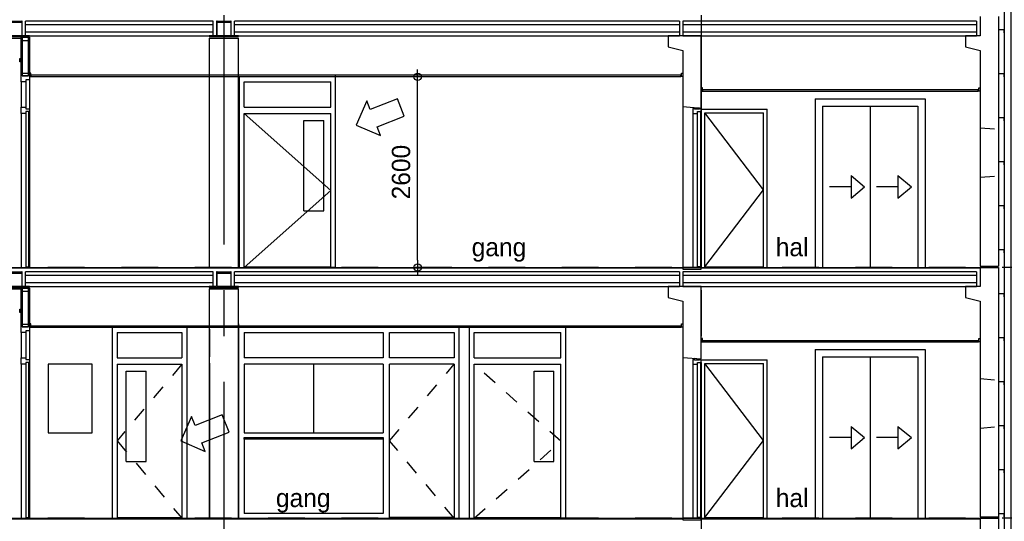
# Model space of a CAD drawing. Extents: x 0 to 140000, y 0 to 84100.
# Tile 55 of 105: x 41121 to 54535, y 22125 to 28965. Entities that reach past the tile are written whole.
import ezdxf
from ezdxf.enums import TextEntityAlignment as Align

# ---------------------------------------------------------------- set-up
doc = ezdxf.new("R2010")
doc.units = 0
doc.header["$LTSCALE"] = 100
doc.header["$MEASUREMENT"] = 0
doc.header["$PDMODE"] = 35
doc.header["$PDSIZE"] = 5
for name, pattern in [('B0201', [50, 31.25, -6.25, 6.25, -6.25]), ('DASHDOT', [1, 0.5, -0.25, 0, -0.25]), ('TEGELS', [4, 2, -2])]:
    doc.linetypes.add(name, pattern=pattern)
doc.layers.get('0').update_dxf_attribs({"linetype": 'CONTINUOUS'})
doc.layers.get('DEFPOINTS').update_dxf_attribs({"linetype": 'CONTINUOUS'})
for name, color, linetype in [('AA43----_ARCEER', 1, 'CONTINUOUS'), ('AL$0A---_WIJZIGINGEN', 2, 'CONTINUOUS'), ('AL$7A---_STRAMIEN', 42, 'B0201'), ('AL$8A---_HULPLIJNEN', 1, 'CONTINUOUS'), ('AL21FG2-_BAKSTEEN', 2, 'CONTINUOUS'), ('AL21K---_ISOLATIE', 1, 'CONTINUOUS'), ('AL21XI--_HOUT', 7, 'CONTINUOUS'), ('AL22G---_PREFABBETON', 3, 'CONTINUOUS'), ('AL22XJ9-_GIPSPLAAT', 7, 'CONTINUOUS'), ('AL23----_ARCEER', 3, 'CONTINUOUS'), ('AL23----_VLOEREN', 7, 'CONTINUOUS'), ('AL28----_KONSTRUKTIE', 3, 'CONTINUOUS'), ('AL28MH--_METAAL', 3, 'CONTINUOUS'), ('AL31----_BUITENKOZ', 7, 'CONTINUOUS'), ('AL32----_BINNENKOZ', 7, 'CONTINUOUS'), ('AL32----_BINNENKOZIJ', 7, 'CONTINUOUS'), ('AL42----_BINNENWANDA', 2, 'CONTINUOUS'), ('AL43----_VLOERAFW', 1, 'CONTINUOUS'), ('AL45----_PLAFONDAFW', 7, 'CONTINUOUS'), ('AM$1A---_ALGEMEEN', 1, 'CONTINUOUS'), ('AT$0A---_WIJZIGINGEN', 7, 'CONTINUOUS'), ('AT$1A---_ALGEMEEN', 7, 'CONTINUOUS')]:
    doc.layers.add(name, color=color, linetype=linetype)
doc.styles.add('00_10', font='B-GBP.shx', dxfattribs={"height": 12})
doc.styles.add('03_AT', font='B-GBP')
doc.styles.add('B-01', font='b-gbp')
doc.dimstyles.new('1732', dxfattribs={"dimscale": 100, "dimtxt": 2.5, "dimasz": 1, "dimexe": 0.18, "dimexo": 0.0625, "dimgap": 1, "dimtad": 1, "dimdec": 0, "dimzin": 0, "dimtxsty": 'B-01', "dimblk1": 'B-TOD', "dimblk2": 'B-TOD', "dimsah": 1, "dimcen": 1, "dimse1": 1, "dimse2": 1, "dimclrt": 2, "dimazin": 3, "dimtfac": 1, "dimtdec": 1, "dimtmove": 0, "dimatfit": 3, "dimtolj": 1, "dimtzin": 0})

# ---------------------------------------------------------------- blocks, each defined once
blk = doc.blocks.new('B-TOD')
for p, q in [((0, -2), (0, 2)), ((-1, 0), (1, 0))]:
    blk.add_line(p, q)
blk.add_circle((0, 0), 0.5)
blk = doc.blocks.new('*D73')
at = {"color": 0, "linetype": 'BYBLOCK'}
blk.add_line((46542, 25687), (46542, 28087), dxfattribs=at)
at = {"layer": 'DEFPOINTS', "color": 0, "linetype": 'BYBLOCK'}
for p in [(46151, 28187), (46542, 28187), (46179, 25587)]:
    blk.add_point(p, dxfattribs=at)
at = {"color": 0, "linetype": 'BYBLOCK', "xscale": 100, "yscale": 100, "zscale": 100}
for p, rotation in [((46542, 28187), 90), ((46542, 25587), 270)]:
    blk.add_blockref('B-TOD', p, dxfattribs=dict(at, rotation=rotation))
at = {"color": 2, "linetype": 'BYBLOCK', "insert": (46317, 26887), "char_height": 250, "attachment_point": 5, "rotation": 90, "style": 'B-01'}
blk.add_mtext('\\A1;2600', dxfattribs=at)
blk = doc.blocks.new('AS00S005')
at = {"layer": 'AL$0A---_WIJZIGINGEN'}
blk.add_lwpolyline([(0, 0), (-5.12, -5.12), (-5.12, -2.56), (-13.06, -2.56), (-13.06, 2.56), (-5.12, 2.56), (-5.12, 5.12)], close=True, dxfattribs=at)
at = {"layer": 'AT$0A---_WIJZIGINGEN', "color": 3, "style": '03_AT'}
blk.add_attdef('NUMMER', text='', height=3.5, dxfattribs=at).set_placement((-8.98, -0.06), align=Align.MIDDLE)

msp = doc.modelspace()

# ---------------------------------------------------------------- linework, layer by layer
for points in [[(41139.8, 28207.7), (41139.8, 28726.7), (41154.8, 28726.7), (41154.8, 28207.7)], [(41154.8, 28726.7), (41238.8, 28726.7), (41238.8, 28679), (41154.8, 28679)], [(41238.8, 28207.7), (41238.8, 28726.7), (41253.8, 28726.7), (41253.8, 28207.7)], [(41238.8, 28207.7), (41253.8, 28207.7), (41253.8, 28144.7), (41203.8, 28144.7), (41203.8, 28119.7), (41139.8, 28119.7), (41139.8, 28207.7), (41154.8, 28207.7), (41154.8, 28197.7), (41238.8, 28197.7)], [(41154.8, 28235.2), (41238.8, 28235.2), (41238.8, 28197.7), (41154.8, 28197.7)], [(41139.8, 24787.7), (41139.8, 25306.7), (41154.8, 25306.7), (41154.8, 24787.7)], [(41154.8, 25306.7), (41238.8, 25306.7), (41238.8, 25259), (41154.8, 25259)], [(41238.8, 24787.7), (41238.8, 25306.7), (41253.8, 25306.7), (41253.8, 24787.7)], [(41238.8, 24787.7), (41253.8, 24787.7), (41253.8, 24724.7), (41203.8, 24724.7), (41203.8, 24699.7), (41139.8, 24699.7), (41139.8, 24787.7), (41154.8, 24787.7), (41154.8, 24777.7), (41238.8, 24777.7)], [(41154.8, 24815.2), (41238.8, 24815.2), (41238.8, 24777.7), (41154.8, 24777.7)]]:
    msp.add_lwpolyline(points, close=True)
at = {"layer": 'AA43----_ARCEER'}
for p, q in [((50289.8, 27686.7), (50289.8, 25586.7)), ((50403.8, 27711.7), (50403.8, 25586.7)), ((50403.8, 24291.7), (50403.8, 22166.7)), ((50289.8, 24266.7), (50289.8, 22166.7))]:
    msp.add_line(p, q, dxfattribs=at)
at = {"layer": 'AL$7A---_STRAMIEN'}
for p, q in [((43903.8, 39027.2), (43903.8, 4182.5)), ((50403.8, 39027.2), (50403.8, 4132.5))]:
    msp.add_line(p, q, dxfattribs=at)
at = {"layer": 'AL$7A---_STRAMIEN', "color": 1, "linetype": 'DASHDOT', "ltscale": 10}
for p, q in [((57007.2, 25586.7), (32778.5, 25586.7)), ((57007.2, 22166.7), (32778.5, 22166.7))]:
    msp.add_line(p, q, dxfattribs=at)
at = {"layer": 'AL$8A---_HULPLIJNEN'}
for p, q in [((40853.8, 28714.7), (41139.8, 28714.7)), ((43704, 28714.7), (44103.8, 28714.7)), ((40853.8, 25294.7), (41139.8, 25294.7)), ((43704, 25294.7), (44103.8, 25294.7)), ((45124.7, 24266.7), (45124.7, 23333.7))]:
    msp.add_line(p, q, dxfattribs=at)
at = {"layer": 'AL$8A---_HULPLIJNEN', "linetype": 'TEGELS'}
for p, q in [((54203.8, 27491.9), (54453.8, 27471.7)), ((54203.8, 26817.5), (54453.8, 26837.7)), ((54203.8, 24071.9), (54453.8, 24051.7)), ((54203.8, 23397.5), (54453.8, 23417.7))]:
    msp.add_line(p, q, dxfattribs=at)
at = {"layer": 'AL$8A---_HULPLIJNEN'}
msp.add_lwpolyline([(41506.8, 23333.7), (42106.8, 23333.7), (42106.8, 24266.7), (41506.8, 24266.7)], close=True, dxfattribs=at)
at = {"layer": 'AL21FG2-_BAKSTEEN', "color": 1}
for p, q in [((51957.3, 27886.7), (51957.3, 25586.7)), ((51957.3, 27886.7), (53457.3, 27886.7)), ((52057.3, 27786.7), (52057.3, 25586.7)), ((52057.3, 27786.7), (53357.3, 27786.7)), ((52707.3, 27786.7), (52707.3, 25586.7)), ((53357.3, 27786.7), (53357.3, 25586.7)), ((53457.3, 27886.7), (53457.3, 25586.7)), ((52446.1, 26840.2), (52629.1, 26686.7)), ((52446.1, 26840.2), (52446.1, 26533.2)), ((53085.3, 26840.2), (53268.2, 26686.7)), ((53085.3, 26840.2), (53085.3, 26533.2)), ((52446.1, 26686.7), (52153.6, 26686.7)), ((52446.1, 26533.2), (52629.1, 26686.7)), ((53085.3, 26686.7), (52792.8, 26686.7)), ((53085.3, 26533.2), (53268.2, 26686.7)), ((51957.3, 24466.7), (51957.3, 22166.7)), ((51957.3, 24466.7), (53457.3, 24466.7)), ((53457.3, 24466.7), (53457.3, 22166.7)), ((52057.3, 24366.7), (52057.3, 22166.7)), ((52057.3, 24366.7), (53357.3, 24366.7)), ((52707.3, 24366.7), (52707.3, 22166.7)), ((53357.3, 24366.7), (53357.3, 22166.7)), ((52446.1, 23420.2), (52629.1, 23266.7)), ((52446.1, 23420.2), (52446.1, 23113.2)), ((53085.3, 23420.2), (53268.2, 23266.7)), ((53085.3, 23420.2), (53085.3, 23113.2)), ((52446.1, 23266.7), (52153.6, 23266.7)), ((52446.1, 23113.2), (52629.1, 23266.7)), ((53085.3, 23266.7), (52792.8, 23266.7)), ((53085.3, 23113.2), (53268.2, 23266.7))]:
    msp.add_line(p, q, dxfattribs=at)
at = {"layer": 'AL21K---_ISOLATIE'}
for p, q in [((45357.8, 26636.7), (44177.8, 27686.7)), ((51253.8, 26646.7), (50453.8, 27696.7)), ((44177.8, 25586.7), (45357.8, 26636.7)), ((50453.8, 25596.7), (51253.8, 26646.7)), ((50453.8, 25596.7), (51253.8, 25596.7)), ((51253.8, 23226.7), (50453.8, 24276.7)), ((50453.8, 22176.7), (51253.8, 23226.7)), ((50453.8, 22176.7), (51253.8, 22176.7))]:
    msp.add_line(p, q, dxfattribs=at)
at = {"layer": 'AL21XI--_HOUT'}
msp.add_lwpolyline([(54613.8, 19087.8), (54625.8, 19087.8), (54625.8, 35426.8), (54533.8, 35426.8), (54533.8, 19087.8), (54536.7, 19087.8)], dxfattribs=at)
at = {"layer": 'AL22G---_PREFABBETON', "color": 1}
for p, q in [((43704, 28714.7), (43703.8, 25586.7)), ((44103.8, 25586.7), (44103.8, 28714.7)), ((43704, 25294.7), (43703.8, 22166.7)), ((44103.8, 22166.7), (44103.8, 25294.7))]:
    msp.add_line(p, q, dxfattribs=at)
at = {"layer": 'AL22XJ9-_GIPSPLAAT', "color": 1, "linetype": 'TEGELS'}
for p, q in [((43329.3, 24266.7), (42449.3, 23224.2)), ((46160, 23224.2), (47040, 24266.7)), ((48493, 23216.7), (47313, 24266.7)), ((42449.3, 23224.2), (43329.3, 22166.7)), ((47040, 22166.7), (46160, 23224.2)), ((47313, 22166.7), (48493, 23216.7))]:
    msp.add_line(p, q, dxfattribs=at)
at = {"layer": 'AL23----_ARCEER', "color": 1}
for p, q in [((43758.2, 28896.7), (41199.3, 28896.7)), ((50107.4, 28896.7), (44049.3, 28896.7)), ((54157.4, 28896.7), (50153.8, 28896.7)), ((43758.2, 28796.7), (41199.3, 28796.7)), ((50107.4, 28796.7), (44049.3, 28796.7)), ((54157.4, 28796.7), (50153.8, 28796.7)), ((43758.2, 25476.7), (41199.3, 25476.7)), ((43758.2, 25376.7), (41199.3, 25376.7)), ((50107.4, 25476.7), (44049.3, 25476.7)), ((50107.4, 25376.7), (44049.3, 25376.7)), ((54157.4, 25476.7), (50153.8, 25476.7)), ((54157.4, 25376.7), (50153.8, 25376.7))]:
    msp.add_line(p, q, dxfattribs=at)
at = {"layer": 'AL23----_VLOEREN'}
for p, q in [((41199.3, 28746.7), (41199.3, 28946.7)), ((43758.2, 28946.7), (41199.3, 28946.7)), ((43758.2, 28746.7), (43758.2, 28946.7)), ((44049.3, 28746.7), (44049.3, 28946.7)), ((50107.4, 28946.7), (44049.3, 28946.7)), ((50107.4, 28946.7), (50107.4, 28746.7)), ((54157.4, 28946.7), (50153.8, 28946.7)), ((50153.8, 28946.7), (50153.8, 28746.7)), ((54157.4, 28946.7), (54157.4, 28746.7)), ((41199.3, 28746.7), (43758.2, 28746.7)), ((44049.3, 28746.7), (50107.4, 28746.7)), ((50153.8, 28746.7), (54157.4, 28746.7)), ((34803.8, 25581.7), (50153.8, 25581.7)), ((43758.2, 25526.7), (41199.3, 25526.7)), ((41199.3, 25326.7), (41199.3, 25526.7)), ((43758.2, 25326.7), (43758.2, 25526.7)), ((44049.3, 25326.7), (44049.3, 25526.7)), ((50107.4, 25526.7), (44049.3, 25526.7)), ((50107.4, 25526.7), (50107.4, 25326.7)), ((50153.8, 25526.7), (50153.8, 25326.7)), ((54157.4, 25526.7), (50153.8, 25526.7)), ((50403.8, 25581.7), (54203.8, 25581.7)), ((54157.4, 25526.7), (54157.4, 25326.7)), ((41199.3, 25326.7), (43758.2, 25326.7)), ((44049.3, 25326.7), (50107.4, 25326.7)), ((50153.8, 25326.7), (54157.4, 25326.7)), ((34803.8, 22161.7), (50153.8, 22161.7)), ((50403.8, 22161.7), (54203.8, 22161.7))]:
    msp.add_line(p, q, dxfattribs=at)
at = {"layer": 'AL28----_KONSTRUKTIE'}
for p, q in [((54203.8, 29006.7), (54203.8, 28746.7)), ((54453.8, 29006.7), (54453.8, 25606.5)), ((54203.8, 28746.7), (54003.8, 28746.7)), ((54003.8, 28746.7), (54003.8, 28596.7)), ((54203.8, 28746.7), (54203.8, 28746.7)), ((54003.8, 28596.7), (54203.8, 28546.7)), ((54203.8, 28546.7), (54203.8, 25606.5)), ((44110.6, 26198.7), (44110.6, 26198.7)), ((54203.8, 25606.5), (54453.8, 25606.5)), ((54203.8, 25586.7), (54203.8, 25326.7)), ((54203.8, 25586.7), (54453.8, 25586.7)), ((54453.8, 25586.7), (54453.8, 22186.5)), ((54203.8, 25326.7), (54003.8, 25326.7)), ((54003.8, 25326.7), (54003.8, 25176.7)), ((54203.8, 25326.7), (54203.8, 25326.7)), ((54003.8, 25176.7), (54203.8, 25126.7)), ((54203.8, 25126.7), (54203.8, 22186.5)), ((54453.8, 24756.7), (54453.8, 21356.5)), ((47245.8, 22778.7), (47245.8, 22778.7)), ((54203.8, 22186.5), (54453.8, 22186.5)), ((54203.8, 22166.7), (54203.8, 21906.7)), ((54203.8, 22166.7), (54453.8, 22166.7)), ((54453.8, 22166.7), (54453.8, 18766.7))]:
    msp.add_line(p, q, dxfattribs=at)
at = {"layer": 'AL28----_KONSTRUKTIE', "color": 1}
for p, q in [((50153.8, 27780.7), (50153.8, 25586.7)), ((50153.8, 24360.7), (50153.8, 22166.7))]:
    msp.add_line(p, q, dxfattribs=at)
at = {"layer": 'AL28----_KONSTRUKTIE'}
for points in [[(49953.8, 28596.7), (50153.8, 28546.7), (50153.8, 27780.7), (50403.8, 27760.7), (50403.8, 27984), (50403.8, 27984), (50403.8, 28746.7), (50403.8, 28746.7), (50403.8, 28746.7), (50153.8, 28746.7), (50153.8, 28746.7), (49953.8, 28746.7)], [(49953.8, 25176.7), (50153.8, 25126.7), (50153.8, 24360.7), (50403.8, 24340.7), (50403.8, 24564), (50403.8, 24564), (50403.8, 25326.7), (50403.8, 25326.7), (50403.8, 25326.7), (50153.8, 25326.7), (50153.8, 25326.7), (49953.8, 25326.7)]]:
    msp.add_lwpolyline(points, close=True, dxfattribs=at)
at = {"layer": 'AL28MH--_METAAL', "color": 1}
msp.add_lwpolyline([(54533.8, 35404.1), (54533.8, 18892.4)], dxfattribs=at)
at = {"layer": 'AL28MH--_METAAL'}
for points in [[(40854, 28734.7), (41253.8, 28734.7), (41253.8, 28746.7), (41153.9, 28746.7), (41153.9, 28946.7), (41148.9, 28946.7), (41148.9, 28746.7), (40958.9, 28746.7), (40958.9, 28946.7), (41148.9, 28946.7), (41148.9, 28926.7), (40958.9, 28926.7), (40958.9, 28946.7), (40953.9, 28946.7), (40953.9, 28746.7), (40854, 28746.7)], [(43704, 28734.7), (44103.8, 28734.7), (44103.8, 28746.7), (44003.9, 28746.7), (44003.9, 28946.7), (43998.9, 28946.7), (43998.9, 28746.7), (43808.9, 28746.7), (43808.9, 28946.7), (43998.9, 28946.7), (43998.9, 28926.7), (43808.9, 28926.7), (43808.9, 28946.7), (43803.9, 28946.7), (43803.9, 28746.7), (43704, 28746.7)], [(40854, 25314.7), (41253.8, 25314.7), (41253.8, 25326.7), (41153.9, 25326.7), (41153.9, 25526.7), (41148.9, 25526.7), (41148.9, 25326.7), (40958.9, 25326.7), (40958.9, 25526.7), (41148.9, 25526.7), (41148.9, 25506.7), (40958.9, 25506.7), (40958.9, 25526.7), (40953.9, 25526.7), (40953.9, 25326.7), (40854, 25326.7)], [(43704, 25314.7), (44103.8, 25314.7), (44103.8, 25326.7), (44003.9, 25326.7), (44003.9, 25526.7), (43998.9, 25526.7), (43998.9, 25326.7), (43808.9, 25326.7), (43808.9, 25526.7), (43998.9, 25526.7), (43998.9, 25506.7), (43808.9, 25506.7), (43808.9, 25526.7), (43803.9, 25526.7), (43803.9, 25326.7), (43704, 25326.7)]]:
    msp.add_lwpolyline(points, close=True, dxfattribs=at)
at = {"layer": 'AL28MH--_METAAL', "color": 4}
for points in [[(54525.1, 28796.1), (54533.8, 28796.1), (54533.8, 28826.8), (54453.8, 28826.8), (54453.8, 28796.1), (54462.9, 28796.1)], [(54525.1, 28196.1), (54533.8, 28196.1), (54533.8, 28226.8), (54453.8, 28226.8), (54453.8, 28196.1), (54462.9, 28196.1)], [(54525.1, 27596.1), (54533.8, 27596.1), (54533.8, 27626.8), (54453.8, 27626.8), (54453.8, 27596.1), (54462.9, 27596.1)], [(54525.1, 26996.1), (54533.8, 26996.1), (54533.8, 27026.8), (54453.8, 27026.8), (54453.8, 26996.1), (54462.9, 26996.1)], [(54525.1, 26396.1), (54533.8, 26396.1), (54533.8, 26426.8), (54453.8, 26426.8), (54453.8, 26396.1), (54462.9, 26396.1)], [(54525.1, 25796.1), (54533.8, 25796.1), (54533.8, 25826.8), (54453.8, 25826.8), (54453.8, 25796.1), (54462.9, 25796.1)], [(54525.1, 25196.1), (54533.8, 25196.1), (54533.8, 25226.8), (54453.8, 25226.8), (54453.8, 25196.1), (54462.9, 25196.1)], [(54525.1, 24596.1), (54533.8, 24596.1), (54533.8, 24626.8), (54453.8, 24626.8), (54453.8, 24596.1), (54462.9, 24596.1)], [(54525.1, 23996.1), (54533.8, 23996.1), (54533.8, 24026.8), (54453.8, 24026.8), (54453.8, 23996.1), (54462.9, 23996.1)], [(54525.1, 23396.1), (54533.8, 23396.1), (54533.8, 23426.8), (54453.8, 23426.8), (54453.8, 23396.1), (54462.9, 23396.1)], [(54525.1, 22796.1), (54533.8, 22796.1), (54533.8, 22826.8), (54453.8, 22826.8), (54453.8, 22796.1), (54462.9, 22796.1)], [(54525.1, 22196.1), (54533.8, 22196.1), (54533.8, 22226.8), (54453.8, 22226.8), (54453.8, 22196.1), (54462.9, 22196.1)]]:
    msp.add_lwpolyline(points, dxfattribs=at)
at = {"layer": 'AL31----_BUITENKOZ', "color": 1}
msp.add_lwpolyline([(46071.6, 23246.7), (44177.8, 23246.7), (44177.8, 23246.7), (44177.8, 23266.7), (46071.6, 23266.7)], close=True, dxfattribs=at)
at = {"layer": 'AL32----_BINNENKOZ'}
for p, q in [((44110.8, 25586.7), (44110.8, 28186.7)), ((44110.8, 28186.7), (44110.8, 25586.7)), ((44177.8, 28119.7), (45357.8, 28119.7)), ((44177.8, 27774.7), (44177.8, 28119.7)), ((44177.8, 27774.7), (45357.8, 27774.7)), ((44177.8, 25586.7), (44177.8, 27686.7)), ((44177.8, 27686.7), (45357.8, 27686.7)), ((44992.3, 26360.7), (44992.3, 27591.7)), ((44992.3, 27591.7), (45262.8, 27591.7)), ((45262.8, 26360.7), (45262.8, 27591.7)), ((44992.3, 26360.7), (45262.8, 26360.7)), ((44177.8, 25596.7), (45357.8, 25596.7)), ((44103.8, 24817.7), (44103.8, 22166.7)), ((42382.3, 24766.7), (42382.3, 22166.7)), ((42449.3, 24699.7), (42449.3, 24354.7)), ((42449.3, 24699.7), (43329.3, 24699.7)), ((43329.3, 24699.7), (43329.3, 24354.7)), ((43396.3, 24766.7), (43396.3, 22166.7)), ((43704.8, 24743.7), (43704.8, 24369.7)), ((44177.8, 24699.7), (44177.8, 24354.7)), ((44177.8, 24699.7), (46071.6, 24699.7)), ((46071.6, 24699.7), (46071.6, 24354.7)), ((46160, 24699.7), (47040, 24699.7)), ((46160, 24354.7), (46160, 24699.7)), ((47040, 24699.7), (47040, 24354.7)), ((47107.3, 22166.7), (47107.3, 24766.7)), ((47246, 24766.7), (47246, 22166.7)), ((47313, 24699.7), (48493, 24699.7)), ((47313, 24354.7), (47313, 24699.7)), ((42449.3, 24354.7), (43329.3, 24354.7)), ((43704.8, 24281.7), (43704.8, 22166.7)), ((46071.6, 24354.7), (44177.8, 24354.7)), ((47040, 24354.7), (46160, 24354.7)), ((47313, 24354.7), (48493, 24354.7)), ((42449.3, 24266.7), (43329.3, 24266.7)), ((42449.3, 24266.7), (42449.3, 22166.7)), ((42571.1, 22940.7), (42571.1, 24171.7)), ((42571.1, 24171.7), (42841.6, 24171.7)), ((42841.6, 22940.7), (42841.6, 24171.7)), ((43329.3, 24266.7), (43329.3, 22166.7)), ((46071.6, 24266.7), (44177.8, 24266.7)), ((44177.8, 24266.7), (44177.8, 23333.7)), ((46071.6, 24266.7), (46071.6, 23333.7)), ((46160, 22166.7), (46160, 24266.7)), ((47040, 24266.7), (46160, 24266.7)), ((47040, 24266.7), (47040, 22166.7)), ((47313, 22166.7), (47313, 24266.7)), ((47313, 24266.7), (48493, 24266.7)), ((48127.4, 22940.7), (48127.4, 24171.7)), ((48127.4, 24171.7), (48398, 24171.7)), ((48398, 22940.7), (48398, 24171.7)), ((44177.8, 23333.7), (46071.6, 23333.7)), ((44177.8, 23266.7), (46071.6, 23266.7)), ((44177.8, 23266.7), (44177.8, 22233.7)), ((46071.6, 23266.7), (46071.6, 22233.7)), ((42571.1, 22940.7), (42841.6, 22940.7)), ((48127.4, 22940.7), (48398, 22940.7)), ((42449.3, 22176.7), (43329.3, 22176.7)), ((46071.6, 22233.7), (44177.8, 22233.7)), ((47040, 22176.7), (46160, 22176.7)), ((47313, 22176.7), (48493, 22176.7))]:
    msp.add_line(p, q, dxfattribs=at)
at = {"layer": 'AL32----_BINNENKOZIJ'}
for p, q in [((45424.8, 25586.7), (45424.8, 28207.7)), ((45357.8, 27774.7), (45357.8, 28119.7)), ((50403.8, 25586.7), (50403.8, 27746.7)), ((50403.8, 27746.7), (51303.8, 27746.7)), ((50453.8, 25586.7), (50453.8, 27696.7)), ((50453.8, 27696.7), (51253.8, 27696.7)), ((51253.8, 25586.7), (51253.8, 27696.7)), ((51303.8, 25586.7), (51303.8, 27746.7)), ((45424.8, 25586.7), (45357.8, 25586.7)), ((48493, 24354.7), (48493, 24699.7)), ((48560, 22166.7), (48560, 24787.7)), ((50403.8, 22166.7), (50403.8, 24326.7)), ((50403.8, 24326.7), (51303.8, 24326.7)), ((51303.8, 22166.7), (51303.8, 24326.7)), ((50453.8, 22166.7), (50453.8, 24276.7)), ((50453.8, 24276.7), (51253.8, 24276.7)), ((51253.8, 22166.7), (51253.8, 24276.7)), ((48560, 22166.7), (48493, 22166.7))]:
    msp.add_line(p, q, dxfattribs=at)
at = {"layer": 'AL32----_BINNENKOZIJ', "color": 1}
for p, q in [((41139.8, 28119.7), (41139.8, 27774.7)), ((41203.8, 28119.7), (41203.8, 27774.7)), ((41253.8, 28144.7), (41253.8, 27749.7)), ((41139.8, 27686.7), (41139.8, 25586.7)), ((41253.8, 27711.7), (41253.8, 25586.7)), ((41139.8, 24699.7), (41139.8, 24354.7)), ((41203.8, 24699.7), (41203.8, 24354.7)), ((41253.8, 24724.7), (41253.8, 24329.7)), ((41253.8, 24291.7), (41253.8, 22166.7)), ((41139.8, 24266.7), (41139.8, 22166.7))]:
    msp.add_line(p, q, dxfattribs=at)
at = {"layer": 'AL32----_BINNENKOZIJ', "color": 7, "linetype": 'CONTINUOUS'}
for p, q in [((45357.8, 25586.7), (45357.8, 27686.7)), ((48493, 22166.7), (48493, 24266.7))]:
    msp.add_line(p, q, dxfattribs=at)
at = {"layer": 'AL32----_BINNENKOZIJ'}
for points in [[(41253.8, 27711.7), (41203.8, 27711.7), (41203.8, 27686.7), (41139.8, 27686.7), (41139.8, 27774.7), (41203.8, 27774.7), (41203.8, 27749.7), (41253.8, 27749.7)], [(41253.8, 24291.7), (41203.8, 24291.7), (41203.8, 24266.7), (41139.8, 24266.7), (41139.8, 24354.7), (41203.8, 24354.7), (41203.8, 24329.7), (41253.8, 24329.7)]]:
    msp.add_lwpolyline(points, close=True, dxfattribs=at)
at = {"layer": 'AL32----_BINNENKOZIJ', "linetype": 'CONTINUOUS'}
for points in [[(41203.8, 27711.7), (41203.8, 25596.7), (41243.8, 25596.7), (41243.8, 27711.7)], [(41203.8, 24291.7), (41203.8, 22176.7), (41243.8, 22176.7), (41243.8, 24291.7)]]:
    msp.add_lwpolyline(points, close=True, dxfattribs=at)
at = {"layer": 'AL32----_BINNENKOZIJ', "color": 2, "linetype": 'CONTINUOUS'}
for points in [[(50353.8, 25596.7), (50353.8, 27711.7), (50393.8, 27711.7), (50393.8, 25596.7)], [(50353.8, 22176.7), (50353.8, 24291.7), (50393.8, 24291.7), (50393.8, 22176.7)]]:
    msp.add_lwpolyline(points, close=True, dxfattribs=at)
at = {"layer": 'AL42----_BINNENWANDA'}
for points in [[(50380.8, 27762.5), (50380.8, 27743.7), (50312.7, 27743.7), (50312.7, 27768)], [(50289.8, 27753.7), (50289.8, 27686.7), (50353.8, 27686.7), (50353.8, 27711.7), (50403.8, 27711.7), (50403.8, 27753.7), (50380.9, 27753.7), (50380.8, 27743.7), (50312.8, 27743.7), (50312.8, 27753.7)], [(50289.8, 24333.7), (50289.8, 24266.7), (50353.8, 24266.7), (50353.8, 24291.7), (50403.8, 24291.7), (50403.8, 24333.7), (50380.9, 24333.7), (50380.8, 24323.7), (50312.8, 24323.7), (50312.8, 24333.7)], [(50380.8, 24342.5), (50380.8, 24323.7), (50312.7, 24323.7), (50312.7, 24348)]]:
    msp.add_lwpolyline(points, close=True, dxfattribs=at)
at = {"layer": 'AL43----_VLOERAFW', "color": 1, "linetype": 'CONTINUOUS'}
for p, q in [((34803.8, 25586.7), (54203.8, 25586.7)), ((34803.8, 22166.7), (54203.8, 22166.7))]:
    msp.add_line(p, q, dxfattribs=at)
at = {"layer": 'AL43----_VLOERAFW', "color": 7}
for points in [[(50153.8, 25564.3), (50403.8, 25564.3), (50403.8, 25586.7), (50153.8, 25586.7)], [(50153.8, 22144.3), (50403.8, 22144.3), (50403.8, 22166.7), (50153.8, 22166.7)]]:
    msp.add_lwpolyline(points, close=True, dxfattribs=at)
at = {"layer": 'AL45----_PLAFONDAFW'}
for p, q in [((50129.2, 28206.7), (41278.4, 28206.7)), ((41278.4, 28186.7), (41278.4, 28206.7)), ((50129.2, 28186.7), (41278.4, 28186.7)), ((50129.2, 28186.7), (50129.2, 28206.7)), ((54179.2, 28006.7), (50428.4, 28006.7)), ((50428.4, 27986.7), (50428.4, 28006.7)), ((54179.2, 27986.7), (50428.4, 27986.7)), ((54179.2, 27986.7), (54179.2, 28006.7)), ((50129.2, 24786.7), (41278.4, 24786.7)), ((41278.4, 24766.7), (41278.4, 24786.7)), ((50129.2, 24766.7), (41278.4, 24766.7)), ((50129.2, 24766.7), (50129.2, 24786.7)), ((54179.2, 24586.7), (50428.4, 24586.7)), ((50428.4, 24566.7), (50428.4, 24586.7)), ((54179.2, 24566.7), (50428.4, 24566.7)), ((54179.2, 24566.7), (54179.2, 24586.7))]:
    msp.add_line(p, q, dxfattribs=at)
for points in [[(41139.8, 28391.7), (41121.8, 28391.7), (41121.8, 28436.7), (41139.8, 28436.7)], [(41253.8, 28191.7), (41271.8, 28191.7), (41271.8, 28236.7), (41253.8, 28236.7)], [(50153.8, 28191.7), (50135.8, 28191.7), (50135.8, 28236.7), (50153.8, 28236.7)], [(50403.8, 27991.7), (50421.8, 27991.7), (50421.8, 28036.7), (50403.8, 28036.7)], [(54203.8, 27991.7), (54185.8, 27991.7), (54185.8, 28036.7), (54203.8, 28036.7)], [(41139.8, 24971.7), (41121.8, 24971.7), (41121.8, 25016.7), (41139.8, 25016.7)], [(41253.8, 24771.7), (41271.8, 24771.7), (41271.8, 24816.7), (41253.8, 24816.7)], [(50153.8, 24771.7), (50135.8, 24771.7), (50135.8, 24816.7), (50153.8, 24816.7)], [(50403.8, 24571.7), (50421.8, 24571.7), (50421.8, 24616.7), (50403.8, 24616.7)], [(54203.8, 24571.7), (54185.8, 24571.7), (54185.8, 24616.7), (54203.8, 24616.7)]]:
    msp.add_lwpolyline(points, close=True, dxfattribs=at)
at = {"layer": 'AL45----_PLAFONDAFW', "const_width": 2}
for points in [[(41275.1, 28225.8), (41275.1, 28184.1), (41295.1, 28184.1)], [(50132.5, 28225.8), (50132.5, 28184.1), (50112.5, 28184.1)], [(50425.1, 28025.8), (50425.1, 27984.1), (50445.1, 27984.1)], [(54182.5, 28025.8), (54182.5, 27984.1), (54162.5, 27984.1)], [(41275.1, 24805.8), (41275.1, 24764.1), (41295.1, 24764.1)], [(50132.5, 24805.8), (50132.5, 24764.1), (50112.5, 24764.1)], [(50425.1, 24605.8), (50425.1, 24564.1), (50445.1, 24564.1)], [(54182.5, 24605.8), (54182.5, 24564.1), (54162.5, 24564.1)]]:
    msp.add_lwpolyline(points, dxfattribs=at)

# ---------------------------------------------------------------- block references
ref = msp.add_blockref('AS00S005', (45704, 27529.3), dxfattribs=dict(xscale=-50, yscale=50, zscale=50, rotation=21.35895020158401))
ref.add_attrib('NUMMER', 'B', dxfattribs={"layer": 'AT$0A---_WIJZIGINGEN', "color": 3, "height": 3.5, "rotation": 21.35895, "style": '03_AT'}).set_placement((46123.5, 27689.9), align=Align.MIDDLE)
ref = msp.add_blockref('AS00S005', (43317.9, 23221.7), dxfattribs=dict(xscale=-50, yscale=50, zscale=50, rotation=21.35895020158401))
ref.add_attrib('NUMMER', 'B', dxfattribs={"layer": 'AT$0A---_WIJZIGINGEN', "color": 3, "height": 3.5, "rotation": 21.35895, "style": '03_AT'}).set_placement((43737.3, 23382.3), align=Align.MIDDLE)

# ---------------------------------------------------------------- texts
at = {"layer": 'AT$1A---_ALGEMEEN', "color": 2, "style": '00_10'}
for s, p in [('gang', (47278.6, 25739.7)), ('hal', (51421.3, 25739.7)), ('hal', (51421.3, 22319.7)), ('gang', (44611.4, 22319.7))]:
    msp.add_text(s, height=250, dxfattribs=at).set_placement(p)

# ---------------------------------------------------------------- dimensions: what is measured, and where the dimension line sits
at = {"layer": 'AM$1A---_ALGEMEEN'}
dim = msp.add_linear_dim(base=(46541.9, 28186.7), p1=(46178.9, 25586.7), p2=(46150.7, 28186.7), angle=90, dimstyle='1732', dxfattribs=at)
dim.commit()
dim.dimension.update_dxf_attribs({"geometry": '*D73', "text_midpoint": (46316.9, 26886.7)})

doc.saveas('drawing.dxf')
